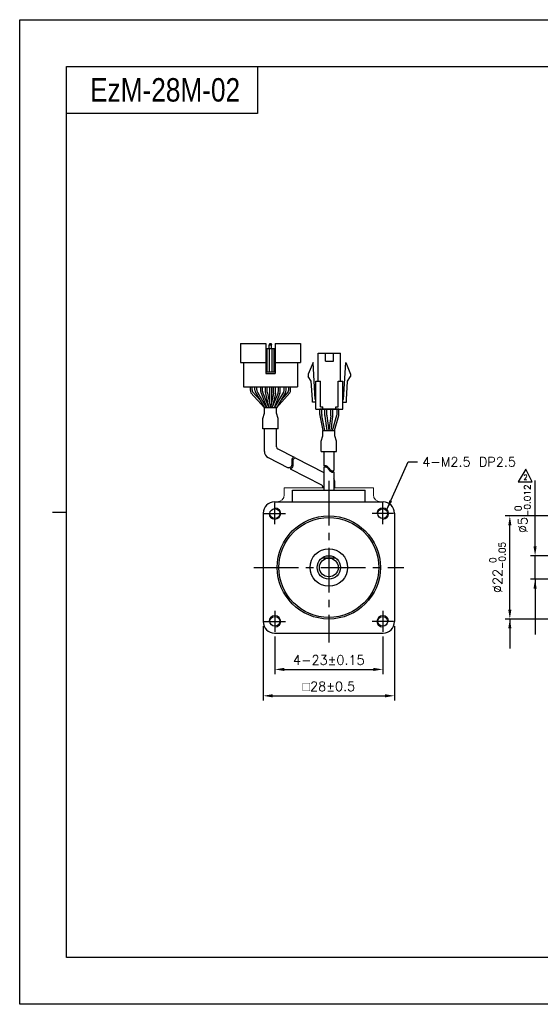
# Model space of a CAD drawing. Header units: millimetres. Extents: x 0 to 297, y 0 to 210.
# Tile 1 of 3: x 0 to 111, y 0 to 210. Entities that reach past the tile are written whole.
import ezdxf

# ---------------------------------------------------------------- set-up
doc = ezdxf.new("R2010")
doc.units = ezdxf.units.MM
doc.header["$PDSIZE"] = -1
doc.linetypes.add('CENTER2', pattern=[28.575, 19.05, -3.175, 3.175, -3.175])
doc.layers.add('\\M+5B4D6\\M+5CAB5\\M+5CFDF', color=7, linetype='Continuous', lineweight=25)
doc.layers.add('\\M+5CFB8\\M+5CAB5\\M+5CFDF', color=7, linetype='Continuous', lineweight=20)
doc.layers.add('DIM', color=3, linetype='Continuous')
doc.layers.add('SHEET', color=1, linetype='Continuous')
doc.styles.add('H', font='txt')
doc.styles.add('SHEET1', font='ROMANS.SHX', dxfattribs={"width": 0.8, "height": 3})
doc.styles.get("Standard").update_dxf_attribs({"font": 'txt.shx', "bigfont": 'whgtxt.shx'})
doc.dimstyles.new('ISO-25', dxfattribs={"dimtxt": 2.5, "dimasz": 2.5, "dimexe": 1.25, "dimexo": 0.625, "dimtad": 1, "dimtxsty": 'Standard', "dimcen": 2.5, "dimadec": 0, "dimazin": 0, "dimtfac": 1, "dimtmove": 0, "dimatfit": 3, "dimfxl": 0, "dimarcsym": 0})

# ---------------------------------------------------------------- blocks, each defined once
blk = doc.blocks.new('*D7')
at = {"color": 8, "lineweight": -2}
for p, q in [((54.38, 78.42), (54.38, 70.43)), ((77.38, 78.42), (77.38, 70.43)), ((56.38, 71.43), (75.38, 71.43))]:
    blk.add_line(p, q, dxfattribs=at)
at = {"color": 8}
for points in [[(56.38, 71.76), (56.38, 71.09), (54.38, 71.43)], [(75.38, 71.76), (75.38, 71.09), (77.38, 71.43)]]:
    blk.add_solid(points, dxfattribs=at)
at = {"layer": 'Defpoints', "color": 0}
for p in [(54.38, 79.42), (77.38, 79.42), (77.38, 71.43)]:
    blk.add_point(p, dxfattribs=at)
at = {"color": 3, "insert": (65.88, 73.43), "char_height": 2, "attachment_point": 5}
blk.add_mtext('\\A1;4-23±0.15', dxfattribs=at)
blk = doc.blocks.new('*D8')
at = {"color": 8, "lineweight": -2}
for p, q in [((51.88, 80.62), (51.88, 64.8)), ((79.88, 80.62), (79.88, 64.8)), ((53.88, 65.8), (77.88, 65.8))]:
    blk.add_line(p, q, dxfattribs=at)
at = {"color": 8}
for points in [[(53.88, 66.13), (53.88, 65.46), (51.88, 65.8)], [(77.88, 66.13), (77.88, 65.46), (79.88, 65.8)]]:
    blk.add_solid(points, dxfattribs=at)
at = {"layer": 'Defpoints', "color": 0}
for p in [(51.88, 81.62), (79.88, 81.62), (79.88, 65.8)]:
    blk.add_point(p, dxfattribs=at)
at = {"color": 3, "insert": (65.88, 67.8), "char_height": 2, "attachment_point": 5}
blk.add_mtext('\\A1;{\\Famgdt|c129;o}28±0.5', dxfattribs=at)
blk = doc.blocks.new('*D14')
at = {"color": 8, "lineweight": -2}
for p, q in [((109.84, 97.67), (109.84, 111.74)), ((130.84, 95.67), (108.84, 95.67)), ((109.84, 90.67), (109.84, 95.67)), ((121.14, 90.67), (108.84, 90.67)), ((109.84, 88.67), (109.84, 86.67))]:
    blk.add_line(p, q, dxfattribs=at)
at = {"color": 8}
for points in [[(109.51, 97.67), (110.17, 97.67), (109.84, 95.67)], [(109.51, 88.67), (110.17, 88.67), (109.84, 90.67)]]:
    blk.add_solid(points, dxfattribs=at)
at = {"layer": 'Defpoints', "color": 0}
for p in [(109.84, 95.67), (131.84, 95.67), (122.14, 90.67)]:
    blk.add_point(p, dxfattribs=at)
at = {"color": 3, "insert": (107.21, 105.7), "char_height": 2, "attachment_point": 5, "rotation": 90}
blk.add_mtext('\\A1;%%C5{\\H1.400000;\\S 0^ -0.012;}', dxfattribs=at)
blk = doc.blocks.new('*D15')
at = {"color": 8, "lineweight": -2}
for p, q in [((134.04, 104.17), (103.46, 104.17)), ((104.46, 84.17), (104.46, 102.17)), ((134.04, 82.17), (103.46, 82.17))]:
    blk.add_line(p, q, dxfattribs=at)
at = {"color": 8}
for points in [[(104.13, 102.17), (104.79, 102.17), (104.46, 104.17)], [(104.13, 84.17), (104.79, 84.17), (104.46, 82.17)]]:
    blk.add_solid(points, dxfattribs=at)
at = {"layer": 'Defpoints', "color": 0}
for p in [(104.46, 104.17), (135.04, 104.17), (135.04, 82.17)]:
    blk.add_point(p, dxfattribs=at)
at = {"color": 3, "insert": (101.83, 93.17), "char_height": 2, "attachment_point": 5, "rotation": 90}
blk.add_mtext('\\A1;%%C22{\\H1.400000;\\S 0^ -0.05;}', dxfattribs=at)

msp = doc.modelspace()

# ---------------------------------------------------------------- linework, layer by layer
for p, q in [((50.6713, 200), (50.6713, 190)), ((50.6713, 190), (10, 190)), ((52.4426, 140.9063), (52.4426, 134.5063)), ((53.2926, 140.9063), (53.1926, 140.6563)), ((53.2926, 140.9063), (53.5926, 140.9063)), ((53.5926, 140.9063), (53.6926, 140.6563)), ((54.4426, 140.9063), (54.4426, 134.5063)), ((54.4426, 140.9063), (59.8426, 140.9063)), ((59.8426, 140.9063), (59.8426, 136.9063)), ((52.4426, 139.9063), (54.4426, 139.9063)), ((52.6926, 139.9063), (52.6926, 134.9063)), ((53.1426, 139.9063), (53.1426, 134.9063)), ((53.1926, 139.9063), (53.1926, 140.6563)), ((53.1926, 140.6563), (53.6926, 140.6563)), ((53.6926, 139.9063), (53.6926, 140.6563)), ((53.7426, 139.9063), (53.7426, 134.9063)), ((54.1926, 139.9063), (54.1926, 134.9063)), ((63.6376, 132.9012), (63.6376, 138.9012)), ((65.1626, 137.2012), (65.1626, 138.9012)), ((66.8626, 137.2012), (66.8626, 138.9012)), ((68.3876, 132.9012), (68.3876, 138.9012)), ((47.0426, 136.9063), (52.4426, 136.9063)), ((47.6926, 136.9063), (47.6926, 131.7063)), ((54.4426, 136.9063), (59.8426, 136.9063)), ((59.1926, 136.9063), (59.1926, 131.7063)), ((62.5126, 136.9012), (61.5126, 134.4012)), ((62.9876, 129.0012), (62.5126, 136.9012)), ((69.0376, 129.0012), (69.5126, 136.9012)), ((69.5126, 136.9012), (70.5126, 134.4012)), ((52.4426, 134.9063), (54.4426, 134.9063)), ((52.4426, 134.5063), (54.4426, 134.5063)), ((61.5126, 134.4012), (61.5126, 133.9012)), ((70.5126, 134.4012), (70.5126, 133.9012)), ((62.1512, 132.9152), (61.5126, 133.9012)), ((62.3887, 128.9652), (62.1512, 132.9152)), ((63.1376, 126.9012), (63.1376, 132.9012)), ((64.1376, 127.4012), (64.1376, 132.9012)), ((67.8876, 127.4012), (67.8876, 132.9012)), ((68.8876, 126.9012), (68.8876, 132.9012)), ((69.6365, 128.9652), (69.874, 132.9152)), ((69.874, 132.9152), (70.5126, 133.9012)), ((47.6926, 131.7063), (59.1926, 131.7063)), ((50.1223, 131.7063), (56.7723, 131.7063)), ((53.2473, 131.7063), (53.2473, 128.1477)), ((53.6473, 131.7063), (53.6473, 128.1477)), ((62.3876, 128.4012), (62.3876, 129.0012)), ((69.6376, 128.4012), (69.6376, 129.0012)), ((63.9845, 125.7614), (63.9845, 126.9012)), ((68.0407, 126.9012), (63.9845, 126.9012)), ((64.3845, 125.802), (64.3845, 126.9012)), ((64.6376, 126.9012), (64.6376, 127.4012)), ((67.3876, 126.9012), (67.3876, 127.4012)), ((67.6407, 125.8975), (67.6407, 126.9012)), ((68.0407, 125.8422), (68.0407, 126.9012)), ((64.6531, 122.4012), (64.0049, 125.5604)), ((65.0614, 122.4012), (64.4049, 125.601)), ((66.6936, 122.4012), (67.6032, 125.6261)), ((67.1092, 122.4012), (68.0032, 125.5707)), ((52.1426, 117.9282), (52.1426, 122.7141)), ((54.7426, 122.7141), (52.1426, 122.7141)), ((54.7426, 118.9062), (54.7426, 122.7141)), ((55.0147, 118.4612), (58.4609, 116.6958)), ((64.8071, 117.909), (64.8071, 114.7882)), ((66.9571, 117.909), (66.9571, 113.8803)), ((52.9587, 116.5932), (57.2148, 114.4128)), ((58.8748, 116.4837), (64.8071, 113.4446)), ((57.6427, 114.1936), (64.3101, 110.7779)), ((64.8071, 114.5009), (64.8071, 109.67)), ((66.9571, 113.593), (66.9571, 109.67)), ((67.1821, 110.17), (67.1821, 111.311)), ((58.1321, 107.17), (58.1321, 109.67)), ((64.5821, 110.17), (64.5821, 110.3329)), ((64.8071, 109.67), (66.9571, 109.67)), ((73.6321, 107.17), (73.6321, 109.67))]:
    msp.add_line(p, q)
at = {"color": 0}
for p, q in [((47.0426, 140.9063), (47.0426, 136.9063)), ((47.0426, 140.9063), (52.4426, 140.9063)), ((49.1533, 130.9335), (49.1533, 131.7063)), ((49.5533, 131.042), (49.5533, 131.7063)), ((50.1223, 130.9696), (50.1223, 131.7063)), ((50.2594, 130.4642), (52.1676, 127.2063)), ((50.5223, 131.0781), (50.5223, 131.7063)), ((50.6594, 130.5727), (52.6312, 127.2063)), ((51.363, 130.7093), (51.363, 131.7063)), ((51.4346, 130.3376), (52.6884, 127.2063)), ((51.763, 130.7864), (51.763, 131.7063)), ((51.8346, 130.4147), (53.1192, 127.2063)), ((52.3723, 130.5158), (52.3723, 131.7063)), ((52.7723, 130.5382), (52.7723, 131.7063)), ((55.0506, 130.4147), (53.766, 127.2063)), ((54.1223, 130.5382), (54.1223, 131.7063)), ((55.4506, 130.3376), (54.1969, 127.2063)), ((56.2351, 130.5727), (54.2634, 127.2063)), ((54.5223, 130.5163), (54.5223, 131.7063)), ((56.6351, 130.4642), (54.7269, 127.2063)), ((55.1223, 130.7864), (55.1223, 131.7063)), ((55.5223, 130.7093), (55.5223, 131.7063)), ((56.3723, 131.0781), (56.3723, 131.7063)), ((56.7723, 130.9696), (56.7723, 131.7063)), ((57.3319, 131.042), (57.3319, 131.7063)), ((57.7319, 130.9335), (57.7319, 131.7063)), ((51.8327, 124.919), (52.1429, 126.0819)), ((54.7425, 127.2063), (52.1429, 127.2063)), ((52.1429, 126.0819), (52.1429, 127.2063)), ((54.7425, 126.0819), (54.7425, 127.2063)), ((55.0526, 124.9197), (54.7425, 126.0819)), ((65.0525, 125.604), (65.0525, 126.9012)), ((65.4525, 125.6304), (65.4525, 126.9012)), ((66.3025, 125.6304), (66.3025, 126.9012)), ((66.7025, 125.604), (66.7025, 126.9012)), ((51.8327, 122.7141), (51.8327, 124.919)), ((55.0526, 122.7141), (55.0526, 124.9197)), ((65.0612, 125.4722), (65.4695, 122.4012)), ((65.4612, 125.4987), (65.873, 122.4012)), ((66.2938, 125.4987), (65.8821, 122.4012)), ((66.6938, 125.4722), (66.2856, 122.4012)), ((55.0526, 122.7141), (51.8327, 122.7141)), ((64.5822, 122.4012), (67.1819, 122.4012)), ((64.5822, 121.2769), (64.5822, 122.4012)), ((67.1819, 121.2769), (67.1819, 122.4012)), ((64.2722, 120.1146), (64.5822, 121.2769)), ((64.2722, 117.909), (64.2722, 120.1146)), ((67.4921, 120.1139), (67.1819, 121.2769)), ((67.4921, 117.909), (67.4921, 120.1139)), ((64.2722, 117.909), (67.4921, 117.909)), ((58.0089, 116.2044), (58.0046, 116.0087)), ((58.0046, 116.0087), (58.0142, 115.7971)), ((58.041, 116.3764), (58.0089, 116.2044)), ((58.0142, 115.7971), (58.0234, 115.5771)), ((58.0234, 115.5771), (58.018, 115.3183)), ((58.1146, 116.5169), (58.041, 116.3764)), ((58.2851, 116.6437), (58.1146, 116.5169)), ((58.212, 115.9624), (58.2077, 115.7666)), ((58.2077, 115.7666), (58.2173, 115.555)), ((58.2441, 116.1344), (58.212, 115.9624)), ((58.2173, 115.555), (58.2265, 115.335)), ((58.3177, 116.2748), (58.2441, 116.1344)), ((58.4609, 116.6958), (58.2851, 116.6437)), ((58.4882, 116.4016), (58.3177, 116.2748)), ((58.7235, 116.4714), (58.4882, 116.4016)), ((58.8748, 116.4837), (58.7235, 116.4714)), ((57.32, 114.4138), (57.2148, 114.4128)), ((57.5103, 114.4485), (57.32, 114.4138)), ((57.675, 114.5222), (57.5103, 114.4485)), ((57.7134, 114.2065), (57.6427, 114.1936)), ((57.8215, 114.6608), (57.675, 114.5222)), ((57.8781, 114.2802), (57.7134, 114.2065)), ((57.9233, 114.8479), (57.8215, 114.6608)), ((58.0246, 114.4188), (57.8781, 114.2802)), ((57.9867, 115.0711), (57.9233, 114.8479)), ((58.018, 115.3183), (57.9867, 115.0711)), ((58.1264, 114.6059), (58.0246, 114.4188)), ((58.1898, 114.829), (58.1264, 114.6059)), ((58.2211, 115.0763), (58.1898, 114.829)), ((58.2265, 115.335), (58.2211, 115.0763)), ((64.8071, 114.7882), (64.8719, 114.8341)), ((64.8071, 114.5009), (64.8719, 114.5468)), ((64.8719, 114.8341), (65.0765, 114.923)), ((64.8719, 114.5468), (65.0765, 114.6357)), ((65.0765, 114.923), (65.2693, 114.9343)), ((65.0765, 114.6357), (65.2693, 114.6471)), ((65.2693, 114.9343), (65.4027, 114.8795)), ((65.2693, 114.6471), (65.4027, 114.5923)), ((65.4027, 114.8795), (65.5256, 114.7785)), ((65.4027, 114.5923), (65.5256, 114.4913)), ((65.5256, 114.7785), (65.6429, 114.6447)), ((65.5256, 114.4913), (65.6429, 114.3575)), ((65.6429, 114.6447), (65.7599, 114.4917)), ((65.6429, 114.3575), (65.7599, 114.2045)), ((65.7599, 114.4917), (65.8821, 114.3332)), ((65.7599, 114.2045), (65.8821, 114.0459)), ((65.8821, 114.3332), (66.037, 114.1561)), ((65.8821, 114.0459), (66.037, 113.8688)), ((66.037, 114.1561), (66.2033, 114.0022)), ((66.037, 113.8688), (66.2033, 113.715)), ((66.2033, 114.0022), (66.3778, 113.8838)), ((66.2033, 113.715), (66.3778, 113.5966)), ((66.3778, 113.8838), (66.558, 113.813)), ((66.3778, 113.5966), (66.558, 113.5258)), ((66.558, 113.813), (66.7411, 113.8022)), ((66.558, 113.5258), (66.7411, 113.5149)), ((66.7411, 113.8022), (66.8988, 113.847)), ((66.7411, 113.5149), (66.8988, 113.5598)), ((66.8988, 113.847), (66.9571, 113.8803)), ((66.8988, 113.5598), (66.9571, 113.593))]:
    msp.add_line(p, q, dxfattribs=at)
at = {"color": 1, "linetype": 'CENTER2', "ltscale": 0.5}
for p, q in [((65.8821, 111.67), (65.8821, 77.17)), ((54.3821, 102.42), (54.3821, 106.92)), ((77.3821, 102.42), (77.3821, 106.92)), ((52.1321, 104.67), (56.6321, 104.67)), ((79.6321, 104.67), (75.1321, 104.67)), ((49.8821, 93.17), (81.8821, 93.17)), ((54.3821, 83.92), (54.3821, 79.42)), ((77.3821, 83.92), (77.3821, 79.42)), ((52.1321, 81.67), (56.6321, 81.67)), ((79.6321, 81.67), (75.1321, 81.67))]:
    msp.add_line(p, q, dxfattribs=at)
at = {"color": 7, "linetype": 'Continuous', "lineweight": 15}
for p, q in [((56.3821, 110.17), (56.3821, 108.67)), ((64.8071, 110.17), (56.3821, 110.17)), ((75.3821, 110.17), (66.9571, 110.17)), ((75.3821, 110.17), (75.3821, 108.67))]:
    msp.add_line(p, q, dxfattribs=at)
at = {"color": 4}
msp.add_line((7, 105), (10, 105), dxfattribs=at)
at = {"color": 6}
msp.add_lwpolyline([(0, 210), (297, 210), (297, 0), (0, 0)], close=True, dxfattribs=at)
at = {"color": 4}
msp.add_lwpolyline([(10, 200), (287, 200), (287, 10), (10, 10)], close=True, dxfattribs=at)
for points in [[(63.6376, 138.9012), (68.3876, 138.9012)], [(65.1626, 137.2012), (66.8626, 137.2012)], [(63.1376, 132.9012), (64.1376, 132.9012)], [(67.8876, 132.9012), (68.8876, 132.9012)], [(63.1376, 128.4012), (62.3876, 128.4012)], [(63.1376, 128.4012), (62.3876, 128.4012)], [(63.1376, 129.0012), (62.9876, 129.0012)], [(68.8876, 129.0012), (69.0376, 129.0012)], [(68.8876, 128.4012), (69.6376, 128.4012)], [(68.8876, 128.4012), (69.6376, 128.4012)], [(68.8876, 128.4012), (69.6376, 128.4012)], [(68.8876, 128.4012), (69.6376, 128.4012)], [(63.1376, 126.9012), (68.8876, 126.9012)], [(64.1376, 127.4012), (64.6376, 127.4012)], [(67.3876, 127.4012), (67.8876, 127.4012)]]:
    msp.add_lwpolyline(points)
at = {"color": 0}
for centre, start, end in [((50.1533, 130.9335), 180, 210.358277), ((50.5533, 131.042), 180, 203.791628), ((51.1223, 130.9696), 180, 210.358277), ((51.5223, 131.0781), 180, 210.358277), ((52.363, 130.7093), 180.000001, 201.819992), ((52.763, 130.7864), 180.000001, 201.819992), ((54.1223, 130.7864), 338.180009, 0), ((54.5223, 130.7093), 338.180009, 0), ((55.3723, 131.0781), 329.641723, 0), ((55.7723, 130.9696), 329.641723, 0), ((56.3319, 131.042), 336.208372, 0), ((56.7319, 130.9335), 329.641723, 0), ((66.0525, 125.604), 180, 187.571875), ((66.4525, 125.6304), 180, 187.571875), ((65.3025, 125.6304), 352.428125, 0), ((65.7025, 125.604), 352.428125, 0)]:
    msp.add_arc(centre, 1, start, end, dxfattribs=at)
for centre, radius, start, end in [((53.3723, 130.5158), 1, 180, 192.18873), ((53.7723, 130.5382), 1, 180, 191.729285), ((53.1223, 130.5382), 1, 348.270715, 0), ((53.5223, 130.5163), 1, 347.756403, 0), ((64.9845, 125.7614), 1, 180, 191.595436), ((65.3845, 125.802), 1, 180, 191.595436), ((66.6407, 125.8975), 1, 344.249037, 0), ((67.0407, 125.8422), 1, 344.249037, 0), ((53.6426, 117.9282), 1.5, 180, 242.87425), ((55.2426, 118.9062), 0.5, 180, 242.87425), ((65.6821, 111.311), 1.5, 0, 31.788331), ((64.0821, 110.3329), 0.5, 0, 62.87425)]:
    msp.add_arc(centre, radius, start, end)
at = {"color": 7, "linetype": 'Continuous', "lineweight": 15}
for centre, start, end in [((54.8821, 108.67), 270, 0), ((76.8821, 108.67), 180, 270)]:
    msp.add_arc(centre, 1.5, start, end, dxfattribs=at)
at = {"layer": '\\M+5B4D6\\M+5CAB5\\M+5CFDF'}
for p, q in [((58.1321, 109.67), (73.6321, 109.67)), ((54.3321, 107.17), (77.4321, 107.17)), ((51.8821, 104.72), (51.8821, 81.62)), ((79.8821, 104.72), (79.8821, 81.62)), ((67.3821, 95.17), (64.3821, 95.17)), ((54.3321, 79.17), (77.4321, 79.17))]:
    msp.add_line(p, q, dxfattribs=at)
for centre, radius in [((54.3821, 104.67), 1.05), ((77.3821, 104.67), 1.05), ((65.8821, 93.17), 11), ((65.8821, 93.17), 10.6421), ((65.8821, 93.17), 4), ((65.8821, 93.17), 2.5), ((65.8821, 93.17), 2), ((54.3821, 81.67), 1.05), ((77.3821, 81.67), 1.05)]:
    msp.add_circle(centre, radius, dxfattribs=at)
for centre, start, end in [((54.3321, 104.72), 90, 180), ((77.4321, 104.72), 0, 90), ((54.3321, 81.62), 180, 270), ((77.4321, 81.62), 270, 0)]:
    msp.add_arc(centre, 2.45, start, end, dxfattribs=at)
at = {"layer": '\\M+5CFB8\\M+5CAB5\\M+5CFDF', "color": 1}
for centre, start, end in [((54.3821, 104.67), 180, 90), ((77.3821, 104.67), 270, 180), ((54.3821, 81.67), 270, 180), ((77.3821, 81.67), 360, 270)]:
    msp.add_arc(centre, 1.25, start, end, dxfattribs=at)
at = {"layer": 'DIM', "color": 0}
for p, q in [((49.2905, 130.4281), (52.1429, 127.2063)), ((49.6383, 130.6386), (51.1716, 128.9068)), ((52.3948, 130.3047), (52.9994, 127.5055)), ((52.7931, 130.3349), (53.4427, 127.2063)), ((54.1014, 130.3349), (53.4518, 127.2063)), ((54.4995, 130.3042), (53.8997, 127.5401)), ((57.5948, 130.4281), (54.7424, 127.2063)), ((57.2469, 130.6386), (55.7137, 128.9068))]:
    msp.add_line(p, q, dxfattribs=at)
at = {"layer": 'SHEET', "color": 1, "linetype": 'Continuous'}
for p, q in [((107.8397, 114.1606), (106.2521, 111.4558)), ((109.2509, 111.4558), (107.8397, 114.1606)), ((106.2521, 111.4558), (109.2509, 111.4558))]:
    msp.add_line(p, q, dxfattribs=at)

# ---------------------------------------------------------------- texts
at = {"insert": (15, 195), "char_height": 5, "attachment_point": 4, "style": 'H'}
msp.add_mtext_dynamic_manual_height_columns('{\\fArial|b0|i0|c0|p34;\\W0.8;EzM-28M-02}', width=125.985451, gutter_width=12.5, heights=[0], dxfattribs=at)
at = {"color": 3, "insert": (85.7999, 116.6947), "char_height": 2, "attachment_point": 1}
msp.add_mtext('\\A1;4-M2.5 DP2.5', dxfattribs=at)
at = {"layer": 'SHEET', "style": 'SHEET1', "width": 0.8}
msp.add_text('2', height=1.125, dxfattribs=at).set_placement((107.3706, 111.8256))

# ---------------------------------------------------------------- dimensions: what is measured, and where the dimension line sits
dim = msp.add_linear_dim(base=(109.841, 95.67), p1=(122.1441, 90.67), p2=(131.8441, 95.67), angle=90, text='%%C<>', dimstyle='ISO-25', override={"dimtxt": 2, "dimasz": 2, "dimexe": 1, "dimexo": 1, "dimgap": 1, "dimdec": 3, "dimzin": 9, "dimdsep": 46, "dimcen": 0, "dimclrd": 8, "dimclre": 8, "dimclrt": 3, "dimadec": 3, "dimazin": 2, "dimtol": 1, "dimtm": 0.012, "dimtfac": 0.7, "dimtdec": 3, "dimfxl": 0.6, "dimtolj": 1, "dimtzin": 9, "dimarcsym": 1})
dim.commit()
dim.dimension.update_dxf_attribs({"geometry": '*D14', "text_midpoint": (109.841, 105.7033), "dimtype": 160})
dim = msp.add_linear_dim(base=(104.4593, 104.17), p1=(135.0441, 82.17), p2=(135.0441, 104.17), angle=90, text='%%C<>', dimstyle='ISO-25', override={"dimtxt": 2, "dimasz": 2, "dimexe": 1, "dimexo": 1, "dimgap": 1, "dimdec": 3, "dimzin": 9, "dimdsep": 46, "dimcen": 0, "dimclrd": 8, "dimclre": 8, "dimclrt": 3, "dimadec": 3, "dimazin": 2, "dimtol": 1, "dimtm": 0.05, "dimtfac": 0.7, "dimtdec": 3, "dimfxl": 0.6, "dimtolj": 1, "dimtzin": 9, "dimarcsym": 1})
dim.commit()
dim.dimension.update_dxf_attribs({"geometry": '*D15', "text_midpoint": (101.826, 93.17)})
for base, p1, p2, text, override, picture, middle in [((79.8821, 65.7959), (51.8821, 81.62), (79.8821, 81.62), '{\\Famgdt|c129;o}<>', {"dimtxt": 2, "dimasz": 2, "dimexe": 1, "dimexo": 1, "dimgap": 1, "dimdec": 3, "dimzin": 9, "dimdsep": 46, "dimcen": 0, "dimclrd": 8, "dimclre": 8, "dimclrt": 3, "dimadec": 3, "dimazin": 2, "dimtol": 1, "dimtp": 0.5, "dimtm": 0.5, "dimtdec": 3, "dimfxl": 0.6, "dimtolj": 1, "dimtzin": 9, "dimarcsym": 1}, '*D8', (65.8821, 67.7959)), ((77.3821, 71.4277), (54.3821, 79.42), (77.3821, 79.42), '4-<>', {"dimtxt": 2, "dimasz": 2, "dimexe": 1, "dimexo": 1, "dimgap": 1, "dimdec": 3, "dimzin": 9, "dimdsep": 46, "dimcen": 0, "dimclrd": 8, "dimclre": 8, "dimclrt": 3, "dimadec": 3, "dimazin": 2, "dimtol": 1, "dimtp": 0.15, "dimtm": 0.15, "dimtdec": 3, "dimfxl": 0.6, "dimtolj": 1, "dimtzin": 9, "dimarcsym": 1}, '*D7', (65.8821, 73.4277))]:
    dim = msp.add_linear_dim(base=base, p1=p1, p2=p2, text=text, dimstyle='ISO-25', override=override)
    dim.commit()
    dim.dimension.update_dxf_attribs({"geometry": picture, "text_midpoint": middle})

# ---------------------------------------------------------------- leaders
at = {"annotation_type": 0, "has_hookline": 1, "hookline_direction": 0, "text_width": 19.9583}
msp.add_leader([(78.266, 105.5539), (82.7999, 115.6947), (84.7999, 115.6947)], dimstyle='ISO-25', override={"dimtxt": 2, "dimasz": 2, "dimexe": 1, "dimexo": 1, "dimgap": 1, "dimtad": 0, "dimdec": 3, "dimzin": 9, "dimdsep": 46, "dimcen": 0, "dimclrd": 8, "dimclre": 8, "dimclrt": 3, "dimadec": 3, "dimazin": 2, "dimtdec": 3, "dimfxl": 0.6, "dimtolj": 1, "dimtzin": 1, "dimarcsym": 1}, dxfattribs=at)
for points in [[(109.841, 90.67), (109.841, 78.8941)], [(104.4593, 82.17), (104.4593, 75.9022)]]:
    msp.add_leader(points, dimstyle='ISO-25', override={"dimtxt": 2, "dimasz": 2, "dimexe": 1, "dimexo": 1, "dimgap": 1, "dimtad": 0, "dimdec": 3, "dimzin": 9, "dimdsep": 46, "dimcen": 0, "dimclrd": 8, "dimclre": 8, "dimclrt": 3, "dimadec": 3, "dimazin": 2, "dimtdec": 3, "dimfxl": 0.6, "dimtolj": 1, "dimtzin": 1, "dimarcsym": 1})

doc.saveas('drawing.dxf')
